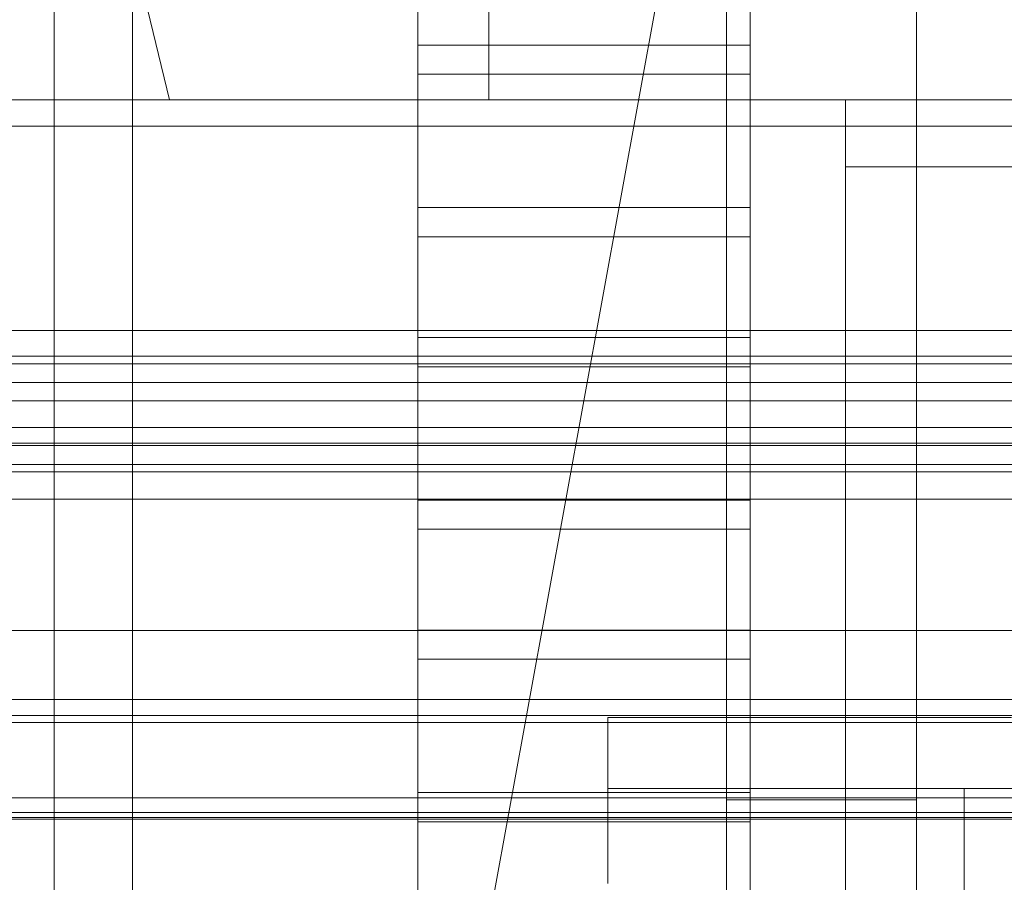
# Model space of a CAD drawing. Header units: millimetres. Extents: x -4738 to 65662, y -68080 to 6847.
# Tile 204 of 256: x -230 to -188, y -34713 to -34677. Entities that reach past the tile are written whole.
import ezdxf

# ---------------------------------------------------------------- set-up
doc = ezdxf.new("R2010")
doc.units = ezdxf.units.MM
for name, color, linetype, lineweight in [('COTAS_O', 1, 'Continuous', 0), ('COTAS_P', 1, 'Continuous', 0), ('frontal_bajante_movil', 7, 'Continuous', 0), ('frontal_briquetadora', 7, 'Continuous', 0), ('frontal_C01', 7, 'Continuous', 0), ('frontal_C02', 7, 'Continuous', 0), ('frontal_C03', 7, 'Continuous', 0), ('frontal_C04', 7, 'Continuous', 0), ('frontal_C05', 7, 'Continuous', 0), ('frontal_mezcladora', 7, 'Continuous', 0), ('frontal_secador', 7, 'Continuous', 0)]:
    doc.layers.add(name, color=color, linetype=linetype, lineweight=lineweight)
doc.dimstyles.new('R19_100', dxfattribs={"dimtxt": 250, "dimasz": 150, "dimexe": 150, "dimexo": 80, "dimgap": 100, "dimtad": 1, "dimtih": 1, "dimtoh": 1, "dimdsep": 46, "dimcen": 0.09, "dimadec": 0, "dimazin": 0, "dimtfac": 1, "dimtdec": 4, "dimtofl": 0, "dimtmove": 0, "dimatfit": 3, "dimfxl": 1, "dimtolj": 1, "dimtzin": 0, "dimarcsym": 0})

# ---------------------------------------------------------------- blocks, each defined once
blk = doc.blocks.new('DIM_R31_51')
at = {"layer": 'COTAS_O'}
for p, q in [((-650, -33700), (50, -33700)), ((50, -33700), (5, -33850)), ((50, -34900), (50, -33700)), ((50, -33700), (95, -33850)), ((50, -34900), (5, -34750)), ((50, -34900), (95, -34750)), ((-650, -34900), (50, -34900))]:
    blk.add_line(p, q, dxfattribs=at)
blk.add_text('1200 O', height=250, rotation=90, dxfattribs=at).set_placement((-50, -34300))
blk = doc.blocks.new('DIM_R31_52')
at = {"layer": 'COTAS_O'}
for p, q in [((-650, -34200), (-500, -34155)), ((650, -34200), (500, -34155)), ((-650, -34900), (-650, -34200)), ((-650, -34200), (650, -34200)), ((-650, -34200), (-500, -34245)), ((650, -34200), (500, -34245)), ((650, -34900), (650, -34200))]:
    blk.add_line(p, q, dxfattribs=at)
blk.add_text('1300 O', height=250, dxfattribs=at).set_placement((0, -34100))
blk = doc.blocks.new('DIM_R31_57')
at = {"layer": 'COTAS_P'}
for p, q in [((-305, -34680), (395, -34680)), ((395, -34680), (350, -34830)), ((395, -36000), (395, -34680)), ((395, -34680), (440, -34830)), ((395, -36000), (350, -35850)), ((395, -36000), (440, -35850)), ((-305, -36000), (395, -36000))]:
    blk.add_line(p, q, dxfattribs=at)
blk.add_text('1320 P', height=250, rotation=90, dxfattribs=at).set_placement((295, -35340))

msp = doc.modelspace()

# ---------------------------------------------------------------- linework, layer by layer
at = {"layer": 'frontal_bajante_movil'}
for p, q in [((-195, -35227.232), (-195, -34680)), ((-195, -34680), (-183, -34680)), ((-195, -34682.819), (-195, -34680)), ((-195, -34682.819), (-195, -35230.051)), ((-183, -34682.819), (-195, -34682.819))]:
    msp.add_line(p, q, dxfattribs=at)
at = {"layer": 'frontal_briquetadora'}
for p, q in [((-430, -33820), (-223.45, -34680)), ((-210, -34680), (-210, -33820)), ((-210, -34680), (-210, -34260)), ((-210, -34680), (-210, -34305)), ((-210, -34471), (-210, -34680)), ((-210, -34496), (-210, -34680)), ((-430, -34680), (-223.45, -34680)), ((-430, -34680), (-210, -34680)), ((-223.45, -34680), (-210, -34680))]:
    msp.add_line(p, q, dxfattribs=at)
at = {"layer": 'frontal_C01'}
for p, q in [((-228.298, -34453.88), (-228.298, -34716.493)), ((-228.298, -34722.274), (-228.298, -34459.66)), ((450, -34694.46), (-450, -34694.46)), ((-450, -34705.245), (450, -34705.245))]:
    msp.add_line(p, q, dxfattribs=at)
at = {"layer": 'frontal_C02'}
for p, q in [((-228.298, -34455.696), (-228.298, -34746.19)), ((-228.298, -34751.921), (-228.298, -34461.426))]:
    msp.add_line(p, q, dxfattribs=at)
at = {"layer": 'frontal_C03'}
for p, q in [((1250, -34690.796), (-1250, -34690.796)), ((1250, -34691.113), (-1250, -34691.113)), ((1250, -34691.907), (-1250, -34691.907)), ((-1250, -34692.671), (1250, -34692.671)), ((1250, -34693.794), (-1250, -34693.794)), ((1250, -34694.558), (-1250, -34694.558)), ((1250, -34695.352), (-1250, -34695.352)), ((1250, -34695.668), (-1250, -34695.668)), ((-1575.677, -34696.815), (1575.677, -34696.815)), ((1250, -34705.923), (-1250, -34705.923)), ((1250, -34706.217), (-1250, -34706.217)), ((1250, -34709.382), (-1250, -34709.382)), ((1250, -34710.22), (-1250, -34710.22))]:
    msp.add_line(p, q, dxfattribs=at)
at = {"layer": 'frontal_C04'}
for p, q in [((-225, -35487.488), (-225, -34411.606)), ((-225, -34417.244), (-225, -35493.126)), ((-225, -34440.737), (-225, -35516.618)), ((-225, -35634.08), (-225, -34558.198)), ((-225, -34563.836), (-225, -35639.718)), ((-225, -34605.183), (-225, -35681.065)), ((-213, -34641.989), (-213, -34677.698)), ((-199, -34677.698), (-199, -34641.989)), ((-213, -34684.538), (-213, -34648.83)), ((-199, -34648.83), (-199, -34684.538)), ((-213, -34654.302), (-213, -34690.01)), ((-199, -34690.01), (-199, -34654.302)), ((-213, -34696.851), (-213, -34661.143)), ((-199, -34661.143), (-199, -34696.851)), ((-213, -34666.615), (-213, -34702.323)), ((-199, -34702.323), (-199, -34666.615)), ((-442, -35988), (-202, -34670.697)), ((-213, -34709.164), (-213, -34673.455)), ((-199, -34673.455), (-199, -34709.164)), ((-213, -34677.698), (-199, -34677.698)), ((-213, -34677.698), (-213, -34684.538)), ((-199, -34677.698), (-199, -34684.538)), ((-199, -34678.928), (-213, -34678.928)), ((-213, -34678.928), (-213, -34714.636)), ((-213, -34685.768), (-213, -34678.928)), ((-199, -34714.636), (-199, -34678.928)), ((-199, -34678.928), (-199, -34685.768)), ((-199, -34684.538), (-213, -34684.538)), ((-213, -34685.768), (-199, -34685.768)), ((-213, -34721.476), (-213, -34685.768)), ((-199, -34685.768), (-199, -34721.476)), ((-213, -34690.01), (-199, -34690.01)), ((-213, -34690.01), (-213, -34696.851)), ((-199, -34690.01), (-199, -34696.851)), ((-199, -34691.24), (-213, -34691.24)), ((-213, -34691.24), (-213, -34726.949)), ((-213, -34698.081), (-213, -34691.24)), ((-199, -34726.949), (-199, -34691.24)), ((-199, -34691.24), (-199, -34698.081)), ((-199, -34696.851), (-213, -34696.851)), ((-213, -34698.081), (-199, -34698.081)), ((-213, -34733.789), (-213, -34698.081)), ((-199, -34698.081), (-199, -34733.789)), ((-213, -34702.323), (-199, -34702.323)), ((-213, -34702.323), (-213, -34709.164)), ((-199, -34702.323), (-199, -34709.164)), ((-199, -34703.553), (-213, -34703.553)), ((-213, -34703.553), (-213, -34739.261)), ((-213, -34710.393), (-213, -34703.553)), ((-199, -34739.261), (-199, -34703.553)), ((-199, -34703.553), (-199, -34710.393)), ((-199, -34709.164), (-213, -34709.164)), ((-213, -34710.393), (-199, -34710.393)), ((-213, -34746.102), (-213, -34710.393)), ((-199, -34710.393), (-199, -34746.102))]:
    msp.add_line(p, q, dxfattribs=at)
at = {"layer": 'frontal_C05'}
for p, q in [((-205, -34706), (-205, -34709)), ((-188, -34706), (-205, -34706)), ((-197.729, -34706), (-197.742, -34706)), ((-197.708, -34706), (-197.729, -34706)), ((-197.681, -34706), (-197.708, -34706)), ((-197.647, -34706), (-197.681, -34706)), ((-197.607, -34706), (-197.647, -34706)), ((-197.56, -34706), (-197.607, -34706)), ((-197.507, -34706), (-197.56, -34706)), ((-197.447, -34706), (-197.507, -34706)), ((-197.382, -34706), (-197.447, -34706)), ((-197.31, -34706), (-197.382, -34706)), ((-197.233, -34706), (-197.31, -34706)), ((-197.15, -34706), (-197.233, -34706)), ((-197.062, -34706), (-197.15, -34706)), ((-196.969, -34706), (-197.062, -34706)), ((-196.87, -34706), (-196.969, -34706)), ((-196.768, -34706), (-196.87, -34706)), ((-196.66, -34706), (-196.768, -34706)), ((-196.549, -34706), (-196.66, -34706)), ((-196.434, -34706), (-196.549, -34706)), ((-196.315, -34706), (-196.434, -34706)), ((-196.193, -34706), (-196.315, -34706)), ((-196.068, -34706), (-196.193, -34706)), ((-195.941, -34706), (-196.068, -34706)), ((-195.811, -34706), (-195.941, -34706)), ((-195.679, -34706), (-195.811, -34706)), ((-195.545, -34706), (-195.679, -34706)), ((-195.41, -34706), (-195.545, -34706)), ((-195.274, -34706), (-195.41, -34706)), ((-195.137, -34706), (-195.274, -34706)), ((-195, -34706), (-195.137, -34706)), ((-194.863, -34706), (-195, -34706)), ((-194.726, -34706), (-194.863, -34706)), ((-194.59, -34706), (-194.726, -34706)), ((-194.455, -34706), (-194.59, -34706)), ((-194.321, -34706), (-194.455, -34706)), ((-194.189, -34706), (-194.321, -34706)), ((-194.059, -34706), (-194.189, -34706)), ((-193.932, -34706), (-194.059, -34706)), ((-193.807, -34706), (-193.932, -34706)), ((-193.685, -34706), (-193.807, -34706)), ((-193.566, -34706), (-193.685, -34706)), ((-193.451, -34706), (-193.566, -34706)), ((-193.34, -34706), (-193.451, -34706)), ((-193.232, -34706), (-193.34, -34706)), ((-193.13, -34706), (-193.232, -34706)), ((-193.031, -34706), (-193.13, -34706)), ((-192.938, -34706), (-193.031, -34706)), ((-192.85, -34706), (-192.938, -34706)), ((-192.767, -34706), (-192.85, -34706)), ((-192.69, -34706), (-192.767, -34706)), ((-192.618, -34706), (-192.69, -34706)), ((-192.553, -34706), (-192.618, -34706)), ((-192.493, -34706), (-192.553, -34706)), ((-192.44, -34706), (-192.493, -34706)), ((-192.393, -34706), (-192.44, -34706)), ((-192.353, -34706), (-192.393, -34706)), ((-192.319, -34706), (-192.353, -34706)), ((-192.292, -34706), (-192.319, -34706)), ((-192.271, -34706), (-192.292, -34706)), ((-192.258, -34706), (-192.271, -34706)), ((-205, -34713), (-205, -34709)), ((-205, -34709), (245, -34709)), ((-188, -34709), (-205, -34709)), ((-201.383, -34709), (-201.37, -34709)), ((-201.361, -34709), (-201.378, -34709)), ((-201.37, -34709), (-201.349, -34709)), ((-201.337, -34709), (-201.361, -34709)), ((-201.349, -34709), (-201.321, -34709)), ((-201.306, -34709), (-201.337, -34709)), ((-201.321, -34709), (-201.286, -34709)), ((-201.283, -34709), (-201.319, -34709)), ((-201.267, -34709), (-201.306, -34709)), ((-201.286, -34709), (-201.243, -34709)), ((-201.241, -34709), (-201.283, -34709)), ((-201.272, -34709), (-201.227, -34709)), ((-201.221, -34709), (-201.267, -34709)), ((-201.243, -34709), (-201.194, -34709)), ((-201.227, -34709), (-201.176, -34709)), ((-201.169, -34709), (-201.221, -34709)), ((-201.194, -34709), (-201.137, -34709)), ((-201.134, -34709), (-201.191, -34709)), ((-201.176, -34709), (-201.117, -34709)), ((-201.109, -34709), (-201.169, -34709)), ((-201.137, -34709), (-201.074, -34709)), ((-201.071, -34709), (-201.134, -34709)), ((-201.117, -34709), (-201.052, -34709)), ((-201.043, -34709), (-201.109, -34709)), ((-201.074, -34709), (-201.004, -34709)), ((-201.052, -34709), (-200.98, -34709)), ((-200.97, -34709), (-201.043, -34709)), ((-201.004, -34709), (-200.928, -34709)), ((-200.924, -34709), (-201.001, -34709)), ((-200.98, -34709), (-200.902, -34709)), ((-200.89, -34709), (-200.97, -34709)), ((-200.928, -34709), (-200.845, -34709)), ((-200.842, -34709), (-200.924, -34709)), ((-200.902, -34709), (-200.817, -34709)), ((-200.804, -34709), (-200.89, -34709)), ((-200.845, -34709), (-200.756, -34709)), ((-200.753, -34709), (-200.842, -34709)), ((-200.817, -34709), (-200.727, -34709)), ((-200.713, -34709), (-200.804, -34709)), ((-200.756, -34709), (-200.661, -34709)), ((-200.658, -34709), (-200.753, -34709)), ((-200.727, -34709), (-200.631, -34709)), ((-200.615, -34709), (-200.713, -34709)), ((-200.558, -34709), (-200.658, -34709)), ((-200.631, -34709), (-200.529, -34709)), ((-200.512, -34709), (-200.615, -34709)), ((-200.56, -34709), (-200.455, -34709)), ((-200.529, -34709), (-200.422, -34709)), ((-200.404, -34709), (-200.512, -34709)), ((-200.455, -34709), (-200.344, -34709)), ((-200.422, -34709), (-200.31, -34709)), ((-200.291, -34709), (-200.404, -34709)), ((-200.344, -34709), (-200.228, -34709)), ((-200.31, -34709), (-200.193, -34709)), ((-200.173, -34709), (-200.291, -34709)), ((-200.228, -34709), (-200.107, -34709)), ((-200.193, -34709), (-200.072, -34709)), ((-200.05, -34709), (-200.173, -34709)), ((-200.107, -34709), (-199.983, -34709)), ((-200.072, -34709), (-199.947, -34709)), ((-199.924, -34709), (-200.05, -34709)), ((-199.983, -34709), (-193.205, -34709)), ((-199.947, -34709), (-199.818, -34709)), ((-199.793, -34709), (-199.924, -34709)), ((-199.818, -34709), (-199.685, -34709)), ((-199.659, -34709), (-199.793, -34709)), ((-199.685, -34709), (-199.549, -34709)), ((-199.522, -34709), (-199.659, -34709)), ((-199.549, -34709), (-199.411, -34709)), ((-199.382, -34709), (-199.522, -34709)), ((-199.411, -34709), (-199.269, -34709)), ((-199.24, -34709), (-199.382, -34709)), ((-199.269, -34709), (-199.126, -34709)), ((-199.096, -34709), (-199.24, -34709)), ((-199.126, -34709), (-198.981, -34709)), ((-198.949, -34709), (-199.096, -34709)), ((-198.981, -34709), (-198.834, -34709)), ((-198.802, -34709), (-198.949, -34709)), ((-198.834, -34709), (-198.686, -34709)), ((-198.653, -34709), (-198.802, -34709)), ((-198.686, -34709), (-198.538, -34709)), ((-198.504, -34709), (-198.653, -34709)), ((-198.538, -34709), (-198.389, -34709)), ((-198.354, -34709), (-198.504, -34709)), ((-198.389, -34709), (-198.249, -34709)), ((-198.205, -34709), (-198.354, -34709)), ((-198.249, -34709), (-198.109, -34709)), ((-198.056, -34709), (-198.205, -34709)), ((-198.109, -34709), (-197.97, -34709)), ((-197.908, -34709), (-198.056, -34709)), ((-197.97, -34709), (-197.832, -34709)), ((-197.761, -34709), (-197.908, -34709)), ((-197.832, -34709), (-197.695, -34709)), ((-197.615, -34709), (-197.761, -34709)), ((-197.729, -34709), (-197.742, -34709)), ((-197.708, -34709), (-197.729, -34709)), ((-197.681, -34709), (-197.708, -34709)), ((-197.695, -34709), (-197.56, -34709)), ((-197.647, -34709), (-197.681, -34709)), ((-197.607, -34709), (-197.647, -34709)), ((-197.472, -34709), (-197.615, -34709)), ((-197.56, -34709), (-197.607, -34709)), ((-197.56, -34709), (-197.426, -34709)), ((-197.507, -34709), (-197.56, -34709)), ((-197.447, -34709), (-197.507, -34709)), ((-197.33, -34709), (-197.472, -34709)), ((-197.382, -34709), (-197.447, -34709)), ((-197.426, -34709), (-197.295, -34709)), ((-197.31, -34709), (-197.382, -34709)), ((-197.192, -34709), (-197.33, -34709)), ((-197.233, -34709), (-197.31, -34709)), ((-197.295, -34709), (-197.165, -34709)), ((-197.15, -34709), (-197.233, -34709)), ((-197.056, -34709), (-197.192, -34709)), ((-197.165, -34709), (-197.039, -34709)), ((-197.062, -34709), (-197.15, -34709)), ((-196.969, -34709), (-197.062, -34709)), ((-196.924, -34709), (-197.056, -34709)), ((-197.039, -34709), (-196.915, -34709)), ((-196.87, -34709), (-196.969, -34709)), ((-196.795, -34709), (-196.924, -34709)), ((-196.768, -34709), (-196.87, -34709)), ((-196.795, -34709), (-190.017, -34709)), ((-196.66, -34709), (-196.768, -34709)), ((-196.549, -34709), (-196.66, -34709)), ((-196.434, -34709), (-196.549, -34709)), ((-196.315, -34709), (-196.434, -34709)), ((-196.193, -34709), (-196.315, -34709)), ((-196.068, -34709), (-196.193, -34709)), ((-195.941, -34709), (-196.068, -34709)), ((-195.811, -34709), (-195.941, -34709)), ((-195.679, -34709), (-195.811, -34709)), ((-195.545, -34709), (-195.679, -34709)), ((-195.41, -34709), (-195.545, -34709)), ((-195.274, -34709), (-195.41, -34709)), ((-195.137, -34709), (-195.274, -34709)), ((-195, -34709), (-195.137, -34709)), ((-194.863, -34709), (-195, -34709)), ((-194.726, -34709), (-194.863, -34709)), ((-194.59, -34709), (-194.726, -34709)), ((-194.455, -34709), (-194.59, -34709)), ((-194.321, -34709), (-194.455, -34709)), ((-194.189, -34709), (-194.321, -34709)), ((-194.059, -34709), (-194.189, -34709)), ((-193.932, -34709), (-194.059, -34709)), ((-193.807, -34709), (-193.932, -34709)), ((-193.685, -34709), (-193.807, -34709)), ((-193.566, -34709), (-193.685, -34709)), ((-193.451, -34709), (-193.566, -34709)), ((-193.34, -34709), (-193.451, -34709)), ((-193.232, -34709), (-193.34, -34709)), ((-193.13, -34709), (-193.232, -34709)), ((-193.205, -34709), (-193.085, -34709)), ((-193.031, -34709), (-193.13, -34709)), ((-193.085, -34709), (-192.961, -34709)), ((-192.944, -34709), (-193.076, -34709)), ((-192.938, -34709), (-193.031, -34709)), ((-192.961, -34709), (-192.835, -34709)), ((-192.808, -34709), (-192.944, -34709)), ((-192.85, -34709), (-192.938, -34709)), ((-192.767, -34709), (-192.85, -34709)), ((-192.835, -34709), (-192.705, -34709)), ((-192.67, -34709), (-192.808, -34709)), ((-192.69, -34709), (-192.767, -34709)), ((-192.705, -34709), (-192.574, -34709)), ((-192.618, -34709), (-192.69, -34709)), ((-192.528, -34709), (-192.67, -34709)), ((-192.553, -34709), (-192.618, -34709)), ((-192.574, -34709), (-192.44, -34709)), ((-192.493, -34709), (-192.553, -34709)), ((-192.385, -34709), (-192.528, -34709)), ((-192.44, -34709), (-192.493, -34709)), ((-192.44, -34709), (-192.305, -34709)), ((-192.393, -34709), (-192.44, -34709)), ((-192.353, -34709), (-192.393, -34709)), ((-192.239, -34709), (-192.385, -34709)), ((-192.319, -34709), (-192.353, -34709)), ((-192.292, -34709), (-192.319, -34709)), ((-192.305, -34709), (-192.168, -34709)), ((-192.271, -34709), (-192.292, -34709)), ((-192.258, -34709), (-192.271, -34709)), ((-192.092, -34709), (-192.239, -34709)), ((-192.168, -34709), (-192.03, -34709)), ((-191.944, -34709), (-192.092, -34709)), ((-192.03, -34709), (-191.891, -34709)), ((-191.795, -34709), (-191.944, -34709)), ((-191.891, -34709), (-191.751, -34709)), ((-191.646, -34709), (-191.795, -34709)), ((-191.611, -34709), (-191.751, -34709)), ((-191.496, -34709), (-191.646, -34709)), ((-191.611, -34709), (-191.462, -34709)), ((-191.347, -34709), (-191.496, -34709)), ((-191.462, -34709), (-191.314, -34709)), ((-191.198, -34709), (-191.347, -34709)), ((-191.314, -34709), (-191.166, -34709)), ((-191.051, -34709), (-191.198, -34709)), ((-191.166, -34709), (-191.019, -34709)), ((-190.904, -34709), (-191.051, -34709)), ((-191.019, -34709), (-190.874, -34709)), ((-190.76, -34709), (-190.904, -34709)), ((-190.874, -34709), (-190.731, -34709)), ((-190.618, -34709), (-190.76, -34709)), ((-190.731, -34709), (-190.589, -34709)), ((-190.478, -34709), (-190.618, -34709)), ((-190.589, -34709), (-190.451, -34709)), ((-190.341, -34709), (-190.478, -34709)), ((-190.451, -34709), (-190.315, -34709)), ((-190.207, -34709), (-190.341, -34709)), ((-190.315, -34709), (-190.182, -34709)), ((-190.076, -34709), (-190.207, -34709)), ((-190.182, -34709), (-190.053, -34709)), ((-189.95, -34709), (-190.076, -34709)), ((-190.053, -34709), (-189.928, -34709)), ((-190.017, -34709), (-189.893, -34709)), ((-190, -34709), (-190, -34709.062)), ((-189.827, -34709), (-189.95, -34709)), ((-189.928, -34709), (-189.807, -34709)), ((-189.773, -34709), (-189.893, -34709)), ((-189.709, -34709), (-189.827, -34709)), ((-189.807, -34709), (-189.69, -34709)), ((-189.658, -34709), (-189.773, -34709)), ((-189.596, -34709), (-189.709, -34709)), ((-189.69, -34709), (-189.578, -34709)), ((-189.547, -34709), (-189.658, -34709)), ((-189.488, -34709), (-189.596, -34709)), ((-189.578, -34709), (-189.471, -34709)), ((-189.442, -34709), (-189.547, -34709)), ((-189.385, -34709), (-189.488, -34709)), ((-189.471, -34709), (-189.369, -34709)), ((-189.342, -34709), (-189.442, -34709)), ((-189.287, -34709), (-189.385, -34709)), ((-189.369, -34709), (-189.273, -34709)), ((-189.247, -34709), (-189.342, -34709)), ((-189.339, -34709), (-189.244, -34709)), ((-189.196, -34709), (-189.287, -34709)), ((-189.273, -34709), (-189.183, -34709)), ((-189.158, -34709), (-189.247, -34709)), ((-189.244, -34709), (-189.155, -34709)), ((-189.11, -34709), (-189.196, -34709)), ((-189.183, -34709), (-189.098, -34709)), ((-189.076, -34709), (-189.158, -34709)), ((-189.155, -34709), (-189.072, -34709)), ((-189.03, -34709), (-189.11, -34709)), ((-189.098, -34709), (-189.02, -34709)), ((-188.999, -34709), (-189.076, -34709)), ((-189.072, -34709), (-188.996, -34709)), ((-188.957, -34709), (-189.03, -34709)), ((-189.02, -34709), (-188.948, -34709)), ((-188.929, -34709), (-188.999, -34709)), ((-188.891, -34709), (-188.957, -34709)), ((-188.948, -34709), (-188.883, -34709)), ((-188.866, -34709), (-188.929, -34709)), ((-188.926, -34709), (-188.863, -34709)), ((-188.831, -34709), (-188.891, -34709)), ((-188.883, -34709), (-188.824, -34709)), ((-188.809, -34709), (-188.866, -34709)), ((-188.863, -34709), (-188.806, -34709)), ((-188.779, -34709), (-188.831, -34709)), ((-188.824, -34709), (-188.773, -34709)), ((-188.759, -34709), (-188.809, -34709)), ((-188.733, -34709), (-188.779, -34709)), ((-188.773, -34709), (-188.728, -34709)), ((-188.717, -34709), (-188.759, -34709)), ((-188.757, -34709), (-188.714, -34709)), ((-188.728, -34709), (-188.69, -34709)), ((-188.681, -34709), (-188.717, -34709)), ((-188.714, -34709), (-188.679, -34709)), ((-188.69, -34709), (-188.66, -34709)), ((-188.653, -34709), (-188.681, -34709)), ((-188.66, -34709), (-188.637, -34709)), ((-188.632, -34709), (-188.653, -34709)), ((-188.637, -34709), (-188.621, -34709)), ((-188.618, -34709), (-188.632, -34709)), ((-190, -34709.062), (-190, -34709.248)), ((-190, -34709.248), (-190, -34709.558)), ((-190, -34709.558), (-190, -34709.991)), ((-190, -34709.991), (-190, -34710.546)), ((-190, -34710.546), (-190, -34711.221)), ((-190, -34711.221), (-190, -34712.015)), ((-190, -34712.015), (-190, -34712.926)), ((-190, -34712.926), (-190, -34713.952))]:
    msp.add_line(p, q, dxfattribs=at)
at = {"layer": 'frontal_mezcladora'}
for p, q in [((-200, -34654.654), (-200, -34709.466)), ((-192, -34654.654), (-192, -34709.466)), ((-420, -34681.107), (240, -34681.107)), ((-200, -34709.466), (-200, -34746.089)), ((-200, -34709.466), (-192, -34709.466)), ((-192, -34709.466), (-192, -34746.089)), ((-625, -34710), (625, -34710)), ((-625, -34710), (-150, -34710))]:
    msp.add_line(p, q, dxfattribs=at)
at = {"layer": 'frontal_secador'}
for p, q in [((1250, -34689.715), (-1250, -34689.715)), ((1250, -34702.349), (-1250, -34702.349)), ((1250, -34710.291), (-1250, -34710.291))]:
    msp.add_line(p, q, dxfattribs=at)

# ---------------------------------------------------------------- dimensions: what is measured, and where the dimension line sits
at = {"layer": 'COTAS_O'}
for p2, distance, picture, middle in [((-650, -33700), -700, 'DIM_R31_51', (50, -34300)), ((650, -34900), 700, 'DIM_R31_52', (0, -34200))]:
    dim = msp.add_aligned_dim(p1=(-650, -34900), p2=p2, distance=distance, text='<> O', dimstyle='R19_100', dxfattribs=at)
    dim.commit()
    dim.dimension.update_dxf_attribs({"geometry": picture, "text_midpoint": middle})
at = {"layer": 'COTAS_P'}
dim = msp.add_aligned_dim(p1=(-305, -36000), p2=(-305, -34680), distance=-700, text='<> P', dimstyle='R19_100', dxfattribs=at)
dim.commit()
dim.dimension.update_dxf_attribs({"geometry": 'DIM_R31_57', "text_midpoint": (395, -35340)})

doc.saveas('drawing.dxf')
